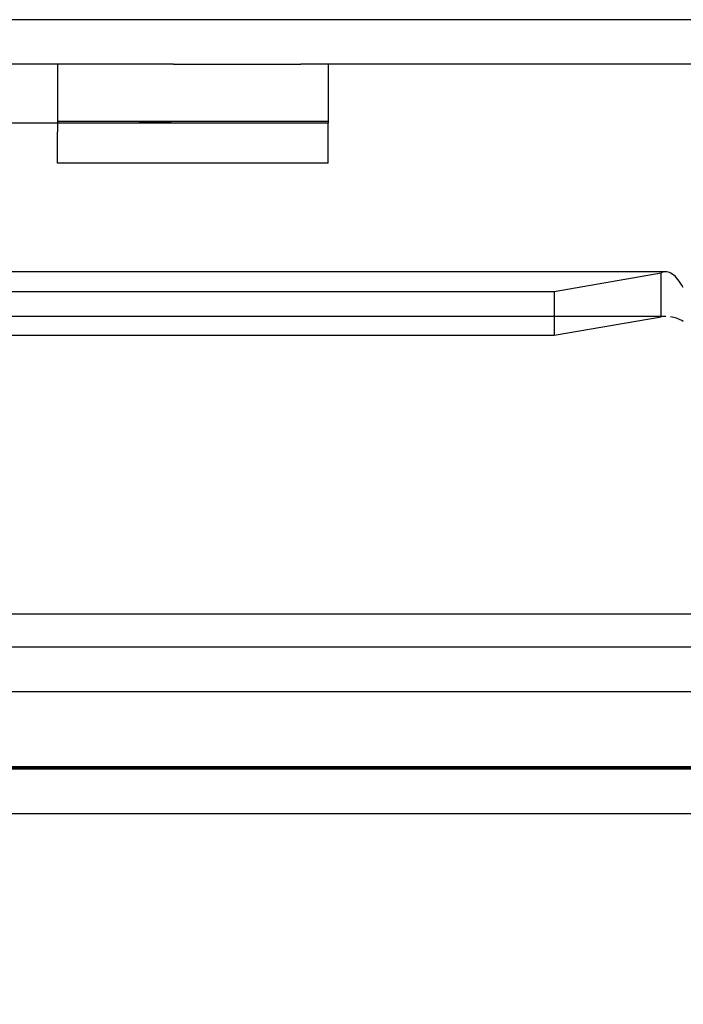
# Model space of a CAD drawing. Header units: inches. Extents: x 0 to 120, y -1 to 80.
# Tile 43 of 53: x 39.91 to 40.98, y 65.19 to 66.78. Entities that reach past the tile are written whole.
import ezdxf
from ezdxf.enums import TextEntityAlignment as Align
from ezdxf.lldxf.tags import DXFTag

# ---------------------------------------------------------------- set-up
doc = ezdxf.new("R2010")
doc.units = ezdxf.units.IN
doc.header["$MEASUREMENT"] = 0
for name, color, linetype in [('COM42780', 7, 'Continuous'), ('COM48468', 7, 'Continuous'), ('COM48473', 7, 'Continuous'), ('COM70220', 7, 'Continuous'), ('Default', 7, 'Continuous')]:
    doc.layers.add(name, color=color, linetype=linetype)
doc.styles.add('SEACAD_Times_New_Roman', font='times.ttf')
tags = doc.linetypes.add('HIDDEN2', pattern=[0.1875, 0.125, -0.0625]).pattern_tags.tags
tags[6:7] = [DXFTag(74, 4), DXFTag(75, 0), DXFTag(340, '0'), DXFTag(46, 0.0), DXFTag(50, 0.0), DXFTag(44, 0.0), DXFTag(45, 0.0)]
tags[4:5] = [DXFTag(74, 4), DXFTag(75, 0), DXFTag(340, '0'), DXFTag(46, 0.0), DXFTag(50, 0.0), DXFTag(44, 0.0), DXFTag(45, 0.0)]
doc.dimstyles.new('HAMMOND_(STH_-_120x80)', dxfattribs={"dimtxt": 0.6, "dimasz": 0.75, "dimexe": 0.3, "dimexo": 0.3, "dimgap": 0.15, "dimtad": 0, "dimtih": 1, "dimtoh": 1, "dimzin": 0, "dimdsep": 46, "dimtxsty": 'SEACAD_Times_New_Roman', "dimblk1": '_SE_FILLED', "dimblk2": '_SE_FILLED', "dimsah": 1, "dimcen": 0.3, "dimadec": 0, "dimazin": 0, "dimtfac": 0.8, "dimtofl": 0, "dimtmove": 1, "dimatfit": 3, "dimfxl": 1, "dimtolj": 1, "dimtzin": 0, "dimarcsym": 0})

# ---------------------------------------------------------------- blocks, each defined once
blk = doc.blocks.new('SE6')
at = {"layer": 'COM42780', "color": 7, "linetype": 'Continuous'}
for p, q in [((40.1616, 66.7064), (39.7894, 66.7064)), ((40.1616, 66.7064), (40.3674, 66.7064)), ((40.4116, 66.7064), (40.4116, 66.6114)), ((40.1616, 66.6114), (39.7894, 66.6114)), ((39.9746, 66.6114), (39.9746, 66.5974)), ((40.4116, 66.6114), (40.1616, 66.6114)), ((40.4116, 66.5974), (40.4116, 66.6114)), ((39.9746, 66.547), (39.9746, 66.5974)), ((40.4116, 66.547), (40.4116, 66.5974)), ((40.4116, 66.547), (39.9746, 66.547))]:
    blk.add_line(p, q, dxfattribs=at)
at = {"layer": 'COM42780', "color": 7, "linetype": 'HIDDEN2'}
for p, q in [((39.9746, 66.7064), (39.9746, 66.6114)), ((40.4116, 66.6142), (39.9746, 66.6142)), ((40.1064, 66.6124), (40.1064, 66.6114)), ((40.1064, 66.6124), (40.158, 66.6124)), ((40.1367, 66.6124), (40.1367, 66.6114)), ((40.2157, 66.6124), (40.2157, 66.6114)), ((40.2215, 66.6124), (40.2215, 66.6114)), ((40.2463, 66.6124), (40.2463, 66.6114)), ((40.2799, 66.6124), (40.2799, 66.6114))]:
    blk.add_line(p, q, dxfattribs=at)
at = {"layer": 'COM48468', "color": 7, "linetype": 'HIDDEN2'}
for p, q in [((42.7033, 66.7784), (27.0134, 66.7784)), ((41.5716, 65.7654), (28.1451, 65.7654)), ((41.5716, 65.6934), (28.1451, 65.6934))]:
    blk.add_line(p, q, dxfattribs=at)
at = {"layer": 'COM48468', "color": 7, "linetype": 'Continuous'}
blk.add_line((42.7033, 66.7064), (40.3674, 66.7064), dxfattribs=at)
at = {"layer": 'COM48473', "color": 7, "linetype": 'Continuous'}
for p, q in [((40.9559, 66.3714), (39.8851, 66.3714)), ((40.7762, 66.3398), (40.9488, 66.3698)), ((40.9488, 66.2989), (40.9488, 66.3698)), ((39.8851, 66.3398), (40.7762, 66.3398)), ((40.7762, 66.3398), (40.7762, 66.2689)), ((40.7762, 66.2689), (40.9488, 66.2989)), ((39.8851, 66.2689), (40.7762, 66.2689)), ((41.8234, 65.4964), (27.8514, 65.4964))]:
    blk.add_line(p, q, dxfattribs=at)
at = {"layer": 'COM48473', "color": 7, "linetype": 'HIDDEN2'}
for p, q in [((40.9559, 66.2994), (28.7188, 66.2994)), ((41.8234, 65.5684), (27.8514, 65.5684))]:
    blk.add_line(p, q, dxfattribs=at)
at = {"layer": 'COM48473', "color": 7, "linetype": 'Continuous'}
for start, end in [(89.7664, 97.3735), (57.5781, 81.6598)]:
    blk.add_arc((40.9557, 66.246), 0.0534, start, end, dxfattribs=at)
blk.add_open_spline([(40.9843, 66.3462), (40.9784, 66.3563), (40.9725, 66.3637), (40.9607, 66.3718), (40.9547, 66.3725), (40.9488, 66.3698)], degree=3, knots=[0, 0, 0, 0, 0.5, 0.5, 1, 1, 1, 1], dxfattribs=at)
at = {"layer": 'COM70220', "color": 7, "linetype": 'HIDDEN2'}
for p, q in [((41.3274, 65.8184), (28.3894, 65.8184)), ((41.3274, 65.5724), (28.3894, 65.5724)), ((41.3274, 65.5704), (28.3894, 65.5704)), ((41.3274, 65.5694), (28.3894, 65.5694))]:
    blk.add_line(p, q, dxfattribs=at)
blk = doc.blocks.new('DMBLK2013')
at = {"layer": 'Default', "linetype": 'Continuous'}
for points in [[(29.0015, 62.9187), (29.0015, 63.1687), (28.2515, 63.0437)], [(40.7153, 62.9187), (41.4653, 63.0437), (40.7153, 63.1687)]]:
    blk.add_hatch(color=7, dxfattribs=at).paths.add_polyline_path(points)
at = {"layer": 'Default', "color": 7, "linetype": 'Continuous'}
for p, q in [((28.2515, 65.5034), (28.2515, 62.7437)), ((41.4653, 65.5034), (41.4653, 62.7437)), ((32.7005, 63.0437), (28.2515, 63.0437)), ((41.4653, 63.0437), (37.0162, 63.0437))]:
    blk.add_line(p, q, dxfattribs=at)
at = {"layer": 'Default', "color": 7, "linetype": 'Continuous', "style": 'SEACAD_Times_New_Roman'}
for s, p in [('13.21', (33.8347, 63.3437)), ('DOOR ', (33.4863, 62.4437)), ('OPENING', (32.9105, 61.5437))]:
    blk.add_text(s, height=0.6, dxfattribs=at).set_placement(p, align=Align.TOP_LEFT)
blk = doc.blocks.new('_SE_FILLED')
at = {"color": 0}
blk.add_line((0, 0), (-1, 0), dxfattribs=at)
blk.add_solid([(0, 0), (-1, -0.1665), (-1, 0.1665), (0, 0)], dxfattribs=at)

msp = doc.modelspace()

# ---------------------------------------------------------------- block references
at = {"layer": 'Default'}
msp.add_blockref('SE6', (0, 0), dxfattribs=at)

# ---------------------------------------------------------------- dimensions: what is measured, and where the dimension line sits
at = {"layer": 'Default', "color": 7, "linetype": 'Continuous'}
dim = msp.add_linear_dim(base=(41.4653, 63.0437), p1=(41.4653, 65.8034), p2=(28.2515, 65.8034), angle=180, text='\\A1;<>\\PDOOR \\XOPENING', dimstyle='HAMMOND_(STH_-_120x80)', override={"dimtmove": 0}, dxfattribs=at)
dim.commit()
dim.dimension.update_dxf_attribs({"geometry": 'DMBLK2013', "text_midpoint": (34.8584, 63.0437), "dimtype": 161})

doc.saveas('drawing.dxf')
